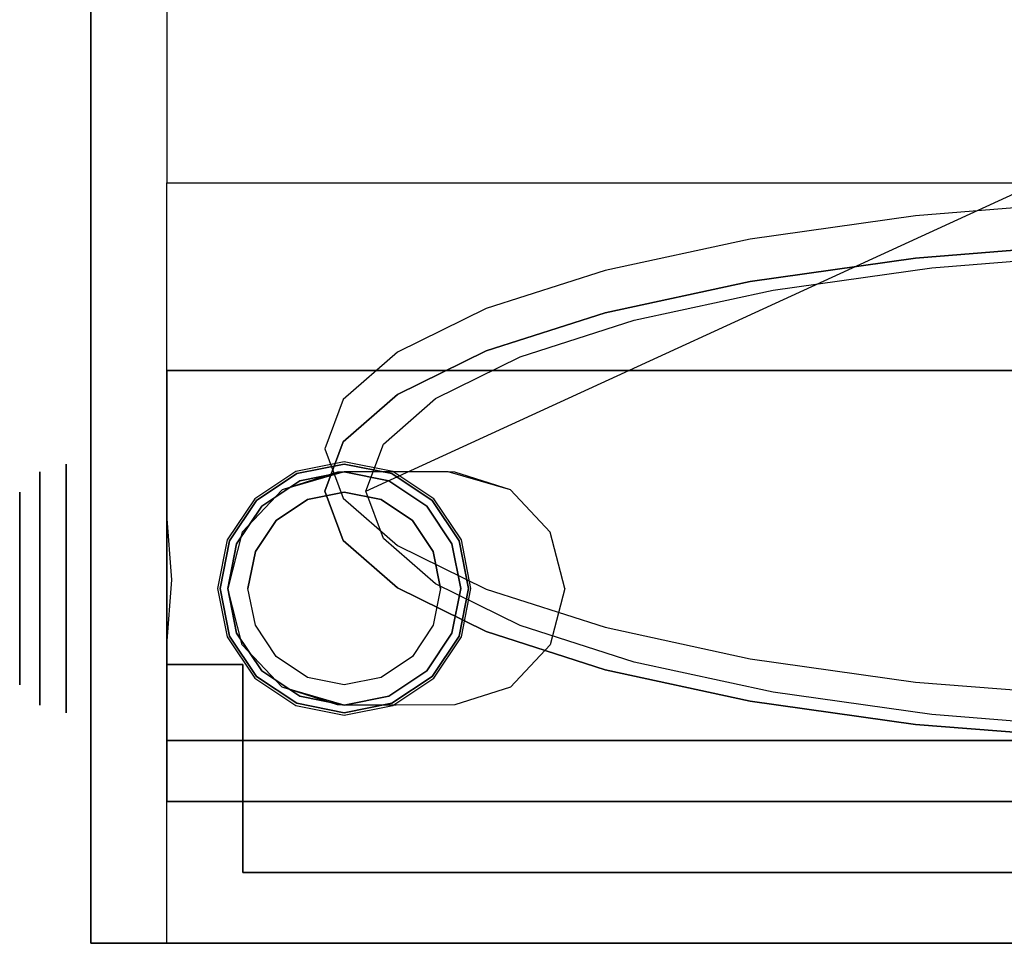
# Model space of a CAD drawing. Header units: millimetres. Extents: x -249 to 235, y -320 to 321.
# Tile 1 of 10: x -249 to -55, y -320 to -138. Entities that reach past the tile are written whole.
import ezdxf

# ---------------------------------------------------------------- set-up
doc = ezdxf.new("R2010")
doc.units = ezdxf.units.MM
doc.layers.add('KF_SW_215E_SPEAKDETAIL', color=250, linetype='Continuous')
doc.layers.add('KF_SW_215E_SPEAKER', color=253, linetype='Continuous')

# ---------------------------------------------------------------- blocks, each defined once
blk = doc.blocks.new('KF_SW215E')
at = {"layer": 'KF_SW_215E_SPEAKDETAIL'}
for points, invisible_edges in [([(-220, 492.5, 320), (-220, 492.5, 292), (220, 492.5, 292), (220, 492.5, 320)], 10), ([(220, 492.5, 292), (220, 492.5, 280), (-220, 492.5, 280), (-220, 492.5, 292)], 10), ([(-220, 477.5, 292), (-220, 492.5, 292), (220, 492.5, 292), (220, 477.5, 292)], 10), ([(-72.27, 450.26, 268.46), (-36.84, 460.63, 271.29), (-36.84, 458.35, 279.64), (-72.27, 447.98, 276.81)], 10), ([(-72.27, 447.98, 276.81), (-36.84, 458.35, 279.64), (-35.13, 450.84, 277.59), (-69.07, 440.91, 274.87)], 10), ([(-16.96, 336.29, 178.97), (-8.64, 338.72, 179.64), (-35.13, 450.84, 277.59), (-69.07, 440.91, 274.87)], 10), ([(-104.92, 433.43, 263.86), (-72.27, 450.26, 268.46), (-72.27, 447.98, 276.81), (-104.92, 431.14, 272.21)], 10), ([(-104.92, 431.14, 272.21), (-72.27, 447.98, 276.81), (-69.07, 440.91, 274.87), (-100.35, 424.78, 270.47)], 10), ([(-24.62, 332.34, 177.89), (-16.96, 336.29, 178.97), (-69.07, 440.91, 274.87), (-100.35, 424.78, 270.47)], 10), ([(-133.54, 410.77, 257.66), (-104.92, 433.43, 263.86), (-104.92, 431.14, 272.21), (-133.54, 408.49, 266.02)], 10), ([(-133.54, 408.49, 266.02), (-104.92, 431.14, 272.21), (-100.35, 424.78, 270.47), (-127.77, 403.07, 264.54)], 10), ([(-31.33, 327.02, 176.44), (-24.62, 332.34, 177.89), (-100.35, 424.78, 270.47), (-127.77, 403.07, 264.54)], 10), ([(-157.02, 383.17, 250.12), (-133.54, 410.77, 257.66), (-133.54, 408.49, 266.02), (-157.02, 380.89, 258.47)], 10), ([(-157.02, 380.89, 258.47), (-133.54, 408.49, 266.02), (-127.77, 403.07, 264.54), (-150.27, 376.63, 257.31)], 10), ([(-36.84, 320.54, 174.67), (-31.33, 327.02, 176.44), (-127.77, 403.07, 264.54), (-150.27, 376.63, 257.31)], 10), ([(-174.47, 351.67, 241.51), (-157.02, 383.17, 250.12), (-157.02, 380.89, 258.47), (-174.47, 349.39, 249.86)], 10), ([(-174.47, 349.39, 249.86), (-157.02, 380.89, 258.47), (-150.27, 376.63, 257.31), (-166.99, 346.45, 249.06)], 10), ([(-40.94, 313.15, 172.65), (-36.84, 320.54, 174.67), (-150.27, 376.63, 257.31), (-166.99, 346.45, 249.06)], 10), ([(-185.22, 317.5, 232.17), (-174.47, 351.67, 241.51), (-174.47, 349.39, 249.86), (-185.22, 315.22, 240.52)], 10), ([(-185.22, 315.22, 240.52), (-174.47, 349.39, 249.86), (-166.99, 346.45, 249.06), (-177.28, 313.71, 240.11)], 10), ([(-43.46, 305.13, 170.46), (-40.94, 313.15, 172.65), (-166.99, 346.45, 249.06), (-177.28, 313.71, 240.11)], 10), ([(-188.85, 281.96, 222.46), (-185.22, 317.5, 232.17), (-185.22, 315.22, 240.52), (-188.85, 279.68, 230.81)], 10), ([(-188.85, 279.68, 230.81), (-185.22, 315.22, 240.52), (-177.28, 313.71, 240.11), (-180.76, 279.66, 230.81)], 10), ([(-44.31, 296.8, 168.18), (-43.46, 305.13, 170.46), (-177.28, 313.71, 240.11), (-180.76, 279.66, 230.81)], 2), ([(-43.46, 288.46, 165.9), (-44.31, 296.8, 168.18), (-180.76, 279.66, 230.81), (-177.28, 245.61, 221.5)], 10), ([(-40.94, 280.44, 163.71), (-43.46, 288.46, 165.9), (-177.28, 245.61, 221.5), (-166.99, 212.87, 212.55)], 10), ([(-185.22, 246.42, 212.75), (-188.85, 281.96, 222.46), (-188.85, 279.68, 230.81), (-185.22, 244.14, 221.1)], 10), ([(-36.84, 273.05, 161.69), (-40.94, 280.44, 163.71), (-166.99, 212.87, 212.55), (-150.27, 182.7, 204.31)], 10), ([(-185.22, 244.14, 221.1), (-188.85, 279.68, 230.81), (-180.76, 279.66, 230.81), (-177.28, 245.61, 221.5)], 10), ([(-31.33, 266.57, 159.92), (-36.84, 273.05, 161.69), (-150.27, 182.7, 204.31), (-127.77, 156.25, 197.08)], 10), ([(-24.62, 261.25, 158.47), (-31.33, 266.57, 159.92), (-127.77, 156.25, 197.08), (-100.35, 134.55, 191.15)], 10), ([(-16.96, 257.3, 157.39), (-24.62, 261.25, 158.47), (-100.35, 134.55, 191.15), (-69.07, 118.42, 186.74)], 10), ([(-8.64, 254.87, 156.72), (-16.96, 257.3, 157.39), (-69.07, 118.42, 186.74), (-35.13, 108.49, 184.03)], 10), ([(-174.47, 212.25, 203.41), (-185.22, 246.42, 212.75), (-185.22, 244.14, 221.1), (-174.47, 209.97, 211.76)], 10), ([(-174.47, 209.97, 211.76), (-185.22, 244.14, 221.1), (-177.28, 245.61, 221.5), (-166.99, 212.87, 212.55)], 10), ([(-157.02, 178.47, 203.15), (-174.47, 209.97, 211.76), (-166.99, 212.87, 212.55), (-150.27, 182.7, 204.31)], 10), ([(-157.02, 180.75, 194.8), (-174.47, 212.25, 203.41), (-174.47, 209.97, 211.76), (-157.02, 178.47, 203.15)], 10), ([(-133.54, 150.87, 195.61), (-157.02, 178.47, 203.15), (-150.27, 182.7, 204.31), (-127.77, 156.25, 197.08)], 10), ([(-133.54, 153.15, 187.26), (-157.02, 180.75, 194.8), (-157.02, 178.47, 203.15), (-133.54, 150.87, 195.61)], 10), ([(-104.92, 128.21, 189.42), (-133.54, 150.87, 195.61), (-127.77, 156.25, 197.08), (-100.35, 134.55, 191.15)], 10), ([(-104.92, 130.49, 181.07), (-133.54, 153.15, 187.26), (-133.54, 150.87, 195.61), (-104.92, 128.21, 189.42)], 10), ([(-72.27, 111.38, 184.82), (-104.92, 128.21, 189.42), (-100.35, 134.55, 191.15), (-69.07, 118.42, 186.74)], 10), ([(-72.27, 113.66, 176.47), (-104.92, 130.49, 181.07), (-104.92, 128.21, 189.42), (-72.27, 111.38, 184.82)], 10), ([(-36.84, 101.01, 181.98), (-72.27, 111.38, 184.82), (-69.07, 118.42, 186.74), (-35.13, 108.49, 184.03)], 10), ([(-36.84, 103.29, 173.63), (-72.27, 113.66, 176.47), (-72.27, 111.38, 184.82), (-36.84, 101.01, 181.98)], 10), ([(220, 7.5, 265), (220, 7.5, 207), (-220, 7.5, 207), (-220, 7.5, 265)], 8), ([(205, 7.5, 306), (205, 7.5, 265), (-205, 7.5, 265), (-205, 7.5, 306)], 2), ([(220, -7.5, 265), (220, -7.5, 207), (-220, -7.5, 207), (-220, -7.5, 265)], 8), ([(205, -7.5, 306), (205, -7.5, 265), (-205, -7.5, 265), (-205, -7.5, 306)], 2), ([(-36.84, -101.01, 181.98), (-72.27, -111.38, 184.82), (-69.07, -118.42, 186.74), (-35.13, -108.49, 184.03)], 10), ([(-36.84, -103.29, 173.63), (-72.27, -113.66, 176.47), (-72.27, -111.38, 184.82), (-36.84, -101.01, 181.98)], 10), ([(-8.64, -254.87, 156.72), (-16.96, -257.3, 157.39), (-69.07, -118.42, 186.74), (-35.13, -108.49, 184.03)], 10), ([(-72.27, -113.66, 176.47), (-104.92, -130.49, 181.07), (-104.92, -128.21, 189.42), (-72.27, -111.38, 184.82)], 10), ([(-72.27, -111.38, 184.82), (-104.92, -128.21, 189.42), (-100.35, -134.55, 191.15), (-69.07, -118.42, 186.74)], 10), ([(-16.96, -257.3, 157.39), (-24.62, -261.25, 158.47), (-100.35, -134.55, 191.15), (-69.07, -118.42, 186.74)], 10), ([(-104.92, -130.49, 181.07), (-133.54, -153.15, 187.26), (-133.54, -150.87, 195.61), (-104.92, -128.21, 189.42)], 10), ([(-104.92, -128.21, 189.42), (-133.54, -150.87, 195.61), (-127.77, -156.25, 197.08), (-100.35, -134.55, 191.15)], 10), ([(-24.62, -261.25, 158.47), (-31.33, -266.57, 159.92), (-127.77, -156.25, 197.08), (-100.35, -134.55, 191.15)], 10), ([(-133.54, -150.87, 195.61), (-157.02, -178.47, 203.15), (-150.27, -182.7, 204.31), (-127.77, -156.25, 197.08)], 10), ([(-133.54, -153.15, 187.26), (-157.02, -180.75, 194.8), (-157.02, -178.47, 203.15), (-133.54, -150.87, 195.61)], 10), ([(-31.33, -266.57, 159.92), (-36.84, -273.05, 161.69), (-150.27, -182.7, 204.31), (-127.77, -156.25, 197.08)], 10), ([(-157.02, -180.75, 194.8), (-174.47, -212.25, 203.41), (-174.47, -209.97, 211.76), (-157.02, -178.47, 203.15)], 10), ([(-157.02, -178.47, 203.15), (-174.47, -209.97, 211.76), (-166.99, -212.87, 212.55), (-150.27, -182.7, 204.31)], 10), ([(-36.84, -273.05, 161.69), (-40.94, -280.44, 163.71), (-166.99, -212.87, 212.55), (-150.27, -182.7, 204.31)], 10), ([(-174.47, -212.25, 203.41), (-185.22, -246.42, 212.75), (-185.22, -244.14, 221.1), (-174.47, -209.97, 211.76)], 10), ([(-174.47, -209.97, 211.76), (-185.22, -244.14, 221.1), (-177.28, -245.61, 221.5), (-166.99, -212.87, 212.55)], 10), ([(-40.94, -280.44, 163.71), (-43.46, -288.46, 165.9), (-177.28, -245.61, 221.5), (-166.99, -212.87, 212.55)], 10), ([(-185.22, -246.42, 212.75), (-188.85, -281.96, 222.46), (-188.85, -279.68, 230.81), (-185.22, -244.14, 221.1)], 10), ([(-185.22, -244.14, 221.1), (-188.85, -279.68, 230.81), (-180.76, -279.66, 230.81), (-177.28, -245.61, 221.5)], 10), ([(-43.46, -288.46, 165.9), (-44.31, -296.8, 168.18), (-180.76, -279.66, 230.81), (-177.28, -245.61, 221.5)], 10), ([(-188.85, -279.68, 230.81), (-185.22, -315.22, 240.52), (-177.28, -313.71, 240.11), (-180.76, -279.66, 230.81)], 10), ([(-188.85, -281.96, 222.46), (-185.22, -317.5, 232.17), (-185.22, -315.22, 240.52), (-188.85, -279.68, 230.81)], 10), ([(-44.31, -296.8, 168.18), (-43.46, -305.13, 170.46), (-177.28, -313.71, 240.11), (-180.76, -279.66, 230.81)], 2), ([(-43.46, -305.13, 170.46), (-40.94, -313.15, 172.65), (-166.99, -346.45, 249.06), (-177.28, -313.71, 240.11)], 10), ([(-185.22, -315.22, 240.52), (-174.47, -349.39, 249.86), (-166.99, -346.45, 249.06), (-177.28, -313.71, 240.11)], 10), ([(-40.94, -313.15, 172.65), (-36.84, -320.54, 174.67), (-150.27, -376.63, 257.31), (-166.99, -346.45, 249.06)], 10), ([(-185.22, -317.5, 232.17), (-174.47, -351.67, 241.51), (-174.47, -349.39, 249.86), (-185.22, -315.22, 240.52)], 10), ([(-36.84, -320.54, 174.67), (-31.33, -327.02, 176.44), (-127.77, -403.07, 264.54), (-150.27, -376.63, 257.31)], 10), ([(-31.33, -327.02, 176.44), (-24.62, -332.34, 177.89), (-100.35, -424.78, 270.47), (-127.77, -403.07, 264.54)], 10), ([(-24.62, -332.34, 177.89), (-16.96, -336.29, 178.97), (-69.07, -440.91, 274.87), (-100.35, -424.78, 270.47)], 10), ([(-16.96, -336.29, 178.97), (-8.64, -338.72, 179.64), (-35.13, -450.84, 277.59), (-69.07, -440.91, 274.87)], 10), ([(-174.47, -349.39, 249.86), (-157.02, -380.89, 258.47), (-150.27, -376.63, 257.31), (-166.99, -346.45, 249.06)], 10), ([(-174.47, -351.67, 241.51), (-157.02, -383.17, 250.12), (-157.02, -380.89, 258.47), (-174.47, -349.39, 249.86)], 10), ([(-157.02, -380.89, 258.47), (-133.54, -408.49, 266.02), (-127.77, -403.07, 264.54), (-150.27, -376.63, 257.31)], 10), ([(-157.02, -383.17, 250.12), (-133.54, -410.77, 257.66), (-133.54, -408.49, 266.02), (-157.02, -380.89, 258.47)], 10), ([(-133.54, -408.49, 266.02), (-104.92, -431.14, 272.21), (-100.35, -424.78, 270.47), (-127.77, -403.07, 264.54)], 10), ([(-133.54, -410.77, 257.66), (-104.92, -433.43, 263.86), (-104.92, -431.14, 272.21), (-133.54, -408.49, 266.02)], 10), ([(-104.92, -431.14, 272.21), (-72.27, -447.98, 276.81), (-69.07, -440.91, 274.87), (-100.35, -424.78, 270.47)], 10), ([(-104.92, -433.43, 263.86), (-72.27, -450.26, 268.46), (-72.27, -447.98, 276.81), (-104.92, -431.14, 272.21)], 10), ([(-72.27, -447.98, 276.81), (-36.84, -458.35, 279.64), (-35.13, -450.84, 277.59), (-69.07, -440.91, 274.87)], 10), ([(-72.27, -450.26, 268.46), (-36.84, -460.63, 271.29), (-36.84, -458.35, 279.64), (-72.27, -447.98, 276.81)], 10)]:
    blk.add_3dface(points, dxfattribs=dict(at, invisible_edges=invisible_edges))
for points in [[(-220, 477.5, 280), (-220, 492.5, 280), (220, 492.5, 280), (220, 477.5, 280)], [(-220, 477.5, 280), (-220, 477.5, 292), (-220, 492.5, 292), (-220, 492.5, 280)], [(220, 477.5, 292), (220, 477.5, 280), (-220, 477.5, 280), (-220, 477.5, 292)], [(-220, -437.61, 292), (-205, -437.61, 292), (-205, 437.61, 292), (-220, 437.61, 292)], [(-220, -437.61, 265), (-205, -437.61, 265), (-205, 437.61, 265), (-220, 437.61, 265)], [(-220, -437.61, 265), (-220, -437.61, 292), (-220, 437.61, 292), (-220, 437.61, 265)], [(-205, 437.61, 265), (-220, 437.61, 265), (-220, 437.61, 292), (-205, 437.61, 292)], [(-205, -437.61, 265), (-205, -437.61, 292), (-205, 437.61, 292), (-205, 437.61, 265)], [(220, 7.5, 207), (220, -7.5, 207), (-220, -7.5, 207), (-220, 7.5, 207)], [(-205, 7.5, 265), (-205, -7.5, 265), (-220, -7.5, 265), (-220, 7.5, 265)], [(-220, -7.5, 265), (-220, 7.5, 265), (-220, 7.5, 207), (-220, -7.5, 207)], [(205, 7.5, 306), (205, -7.5, 306), (-205, -7.5, 306), (-205, 7.5, 306)], [(-205, -7.5, 306), (-205, 7.5, 306), (-205, 7.5, 265), (-205, -7.5, 265)], [(-205, -437.61, 265), (-220, -437.61, 265), (-220, -437.61, 292), (-205, -437.61, 292)], [(-220, -477.5, 280), (-220, -492.5, 280), (220, -492.5, 280), (220, -477.5, 280)], [(220, -477.5, 292), (220, -477.5, 280), (-220, -477.5, 280), (-220, -477.5, 292)], [(-220, -477.5, 292), (-220, -492.5, 292), (220, -492.5, 292), (220, -477.5, 292)], [(-220, -477.5, 280), (-220, -477.5, 292), (-220, -492.5, 292), (-220, -492.5, 280)], [(-220, -492.5, 320), (-220, -492.5, 292), (220, -492.5, 292), (220, -492.5, 320)], [(220, -492.5, 292), (220, -492.5, 280), (-220, -492.5, 280), (-220, -492.5, 292)]]:
    blk.add_3dface(points, dxfattribs=at)
at = {"layer": 'KF_SW_215E_SPEAKDETAIL', "color": 250}
for points, invisible_edges in [([(-245.05, 480.5, 250), (-239.88, 482.02, 250), (-239.88, 480.15, 240.62), (-245.05, 478.75, 241.2)], 5), ([(-245.05, 478.75, 258.8), (-239.88, 480.15, 259.38), (-239.88, 482.02, 250), (-245.05, 480.5, 250)], 5), ([(-239.88, 482.02, 250), (-235, 482.5, 250), (-235, 480.6, 240.43), (-239.88, 480.15, 240.62)], 5), ([(-239.88, 480.15, 259.38), (-235, 480.6, 259.57), (-235, 482.5, 250), (-239.88, 482.02, 250)], 5), ([(-249.05, 476.5, 250), (-245.05, 480.5, 250), (-245.05, 478.75, 241.2), (-249.05, 475.05, 242.73)], 5), ([(-249.05, 475.05, 257.27), (-245.05, 478.75, 258.8), (-245.05, 480.5, 250), (-249.05, 476.5, 250)], 5), ([(-245.05, 478.75, 241.2), (-239.88, 480.15, 240.62), (-239.88, 474.84, 232.66), (-245.05, 473.76, 233.74)], 5), ([(-245.05, 473.76, 266.26), (-239.88, 474.84, 267.34), (-239.88, 480.15, 259.38), (-245.05, 478.75, 258.8)], 5), ([(-239.88, 480.15, 240.62), (-235, 480.6, 240.43), (-235, 475.18, 232.32), (-239.88, 474.84, 232.66)], 5), ([(-239.88, 474.84, 267.34), (-235, 475.18, 267.68), (-235, 480.6, 259.57), (-239.88, 480.15, 259.38)], 5), ([(-249.05, 475.05, 242.73), (-245.05, 478.75, 241.2), (-245.05, 473.76, 233.74), (-249.05, 470.94, 236.56)], 5), ([(-249.05, 470.94, 263.44), (-245.05, 473.76, 266.26), (-245.05, 478.75, 258.8), (-249.05, 475.05, 257.27)], 5), ([(-249.05, 475.05, 242.73), (-249.05, 476.5, 250), (-249.05, 457.5, 250), (-249.05, 457.5, 245.25)], 14), ([(-249.05, 476.5, 250), (-249.05, 475.05, 257.27), (-249.05, 457.5, 254.75), (-249.05, 457.5, 250)], 14), ([(-249.05, 470.94, 236.56), (-249.05, 475.05, 242.73), (-249.05, 457.5, 245.25), (-249.05, 457.5, 240.5)], 14), ([(-249.05, 475.05, 257.27), (-249.05, 470.94, 263.44), (-249.05, 457.5, 259.5), (-249.05, 457.5, 254.75)], 14), ([(-245.05, 473.76, 233.74), (-239.88, 474.84, 232.66), (-239.88, 466.88, 227.35), (-245.05, 466.3, 228.75)], 5), ([(-245.05, 466.3, 271.25), (-239.88, 466.88, 272.65), (-239.88, 474.84, 267.34), (-245.05, 473.76, 266.26)], 5), ([(-239.88, 474.84, 232.66), (-235, 475.18, 232.32), (-235, 467.07, 226.9), (-239.88, 466.88, 227.35)], 5), ([(-239.88, 466.88, 272.65), (-235, 467.07, 273.1), (-235, 475.18, 267.68), (-239.88, 474.84, 267.34)], 5), ([(-249.05, 470.94, 236.56), (-245.05, 473.76, 233.74), (-245.05, 466.3, 228.75), (-249.05, 464.77, 232.45)], 5), ([(-249.05, 464.77, 267.55), (-245.05, 466.3, 271.25), (-245.05, 473.76, 266.26), (-249.05, 470.94, 263.44)], 5), ([(-249.05, 464.77, 232.45), (-249.05, 470.94, 236.56), (-249.05, 457.5, 240.5), (-249.05, 457.5, 235.75)], 14), ([(-249.05, 470.94, 263.44), (-249.05, 464.77, 267.55), (-249.05, 457.5, 264.25), (-249.05, 457.5, 259.5)], 14), ([(-249.05, 464.77, 232.45), (-245.05, 466.3, 228.75), (-245.05, 457.5, 227), (-249.05, 457.5, 231)], 5), ([(-249.05, 457.5, 269), (-245.05, 457.5, 273), (-245.05, 466.3, 271.25), (-249.05, 464.77, 267.55)], 5), ([(-245.05, 466.3, 228.75), (-239.88, 466.88, 227.35), (-239.88, 457.5, 225.48), (-245.05, 457.5, 227)], 5), ([(-245.05, 457.5, 273), (-239.88, 457.5, 274.52), (-239.88, 466.88, 272.65), (-245.05, 466.3, 271.25)], 5), ([(-239.88, 466.88, 227.35), (-235, 467.07, 226.9), (-235, 457.5, 225), (-239.88, 457.5, 225.48)], 5), ([(-239.88, 457.5, 274.52), (-235, 457.5, 275), (-235, 467.07, 273.1), (-239.88, 466.88, 272.65)], 5), ([(-249.05, 457.5, 231), (-249.05, 464.77, 232.45), (-249.05, 457.5, 235.75), (-249.05, 457.5, 231)], 14), ([(-249.05, 464.77, 267.55), (-249.05, 457.5, 269), (-249.05, 457.5, 269), (-249.05, 457.5, 264.25)], 14), ([(-249.05, 457.5, 231), (-249.05, 450.23, 232.45), (-249.05, 457.5, 235.75), (-249.05, 457.5, 231)], 14), ([(-249.05, 439.95, 242.73), (-249.05, 438.5, 250), (-249.05, 457.5, 250), (-249.05, 457.5, 245.25)], 14), ([(-249.05, 444.06, 236.56), (-249.05, 439.95, 242.73), (-249.05, 457.5, 245.25), (-249.05, 457.5, 240.5)], 14), ([(-249.05, 457.5, 231), (-245.05, 457.5, 227), (-245.05, 448.7, 228.75), (-249.05, 450.23, 232.45)], 5), ([(-249.05, 450.23, 232.45), (-249.05, 444.06, 236.56), (-249.05, 457.5, 240.5), (-249.05, 457.5, 235.75)], 14), ([(-249.05, 450.23, 267.55), (-249.05, 457.5, 269), (-249.05, 457.5, 269), (-249.05, 457.5, 264.25)], 14), ([(-249.05, 439.95, 257.27), (-249.05, 444.06, 263.44), (-249.05, 457.5, 259.5), (-249.05, 457.5, 254.75)], 14), ([(-249.05, 450.23, 267.55), (-245.05, 448.7, 271.25), (-245.05, 457.5, 273), (-249.05, 457.5, 269)], 5), ([(-249.05, 444.06, 263.44), (-249.05, 450.23, 267.55), (-249.05, 457.5, 264.25), (-249.05, 457.5, 259.5)], 14), ([(-249.05, 438.5, 250), (-249.05, 439.95, 257.27), (-249.05, 457.5, 254.75), (-249.05, 457.5, 250)], 14), ([(-245.05, 457.5, 227), (-239.88, 457.5, 225.48), (-239.88, 448.12, 227.35), (-245.05, 448.7, 228.75)], 5), ([(-245.05, 448.7, 271.25), (-239.88, 448.12, 272.65), (-239.88, 457.5, 274.52), (-245.05, 457.5, 273)], 5), ([(-239.88, 457.5, 225.48), (-235, 457.5, 225), (-235, 447.93, 226.9), (-239.88, 448.12, 227.35)], 5), ([(-239.88, 448.12, 272.65), (-235, 447.93, 273.1), (-235, 457.5, 275), (-239.88, 457.5, 274.52)], 5), ([(-249.05, 450.23, 232.45), (-245.05, 448.7, 228.75), (-245.05, 441.24, 233.74), (-249.05, 444.06, 236.56)], 5), ([(-249.05, 444.06, 263.44), (-245.05, 441.24, 266.26), (-245.05, 448.7, 271.25), (-249.05, 450.23, 267.55)], 5), ([(-245.05, 448.7, 228.75), (-239.88, 448.12, 227.35), (-239.88, 440.16, 232.66), (-245.05, 441.24, 233.74)], 5), ([(-245.05, 441.24, 266.26), (-239.88, 440.16, 267.34), (-239.88, 448.12, 272.65), (-245.05, 448.7, 271.25)], 5), ([(-239.88, 448.12, 227.35), (-235, 447.93, 226.9), (-235, 439.82, 232.32), (-239.88, 440.16, 232.66)], 5), ([(-239.88, 440.16, 267.34), (-235, 439.82, 267.68), (-235, 447.93, 273.1), (-239.88, 448.12, 272.65)], 5), ([(-249.05, 444.06, 236.56), (-245.05, 441.24, 233.74), (-245.05, 436.25, 241.2), (-249.05, 439.95, 242.73)], 5), ([(-249.05, 439.95, 257.27), (-245.05, 436.25, 258.8), (-245.05, 441.24, 266.26), (-249.05, 444.06, 263.44)], 5), ([(-245.05, 441.24, 233.74), (-239.88, 440.16, 232.66), (-239.88, 434.85, 240.62), (-245.05, 436.25, 241.2)], 5), ([(-245.05, 436.25, 258.8), (-239.88, 434.85, 259.38), (-239.88, 440.16, 267.34), (-245.05, 441.24, 266.26)], 5), ([(-249.05, 439.95, 242.73), (-245.05, 436.25, 241.2), (-245.05, 434.5, 250), (-249.05, 438.5, 250)], 5), ([(-249.05, 438.5, 250), (-245.05, 434.5, 250), (-245.05, 436.25, 258.8), (-249.05, 439.95, 257.27)], 5), ([(-239.88, 440.16, 232.66), (-235, 439.82, 232.32), (-235, 434.4, 240.43), (-239.88, 434.85, 240.62)], 5), ([(-239.88, 434.85, 259.38), (-235, 434.4, 259.57), (-235, 439.82, 267.68), (-239.88, 440.16, 267.34)], 5), ([(-245.05, 436.25, 241.2), (-239.88, 434.85, 240.62), (-239.88, 432.98, 250), (-245.05, 434.5, 250)], 5), ([(-245.05, 434.5, 250), (-239.88, 432.98, 250), (-239.88, 434.85, 259.38), (-245.05, 436.25, 258.8)], 5), ([(-239.88, 434.85, 240.62), (-235, 434.4, 240.43), (-235, 432.5, 250), (-239.88, 432.98, 250)], 5), ([(-239.88, 432.98, 250), (-235, 432.5, 250), (-235, 434.4, 259.57), (-239.88, 434.85, 259.38)], 5), ([(-245.05, -434.5, 250), (-239.88, -432.98, 250), (-239.88, -434.85, 240.62), (-245.05, -436.25, 241.2)], 5), ([(-245.05, -436.25, 258.8), (-239.88, -434.85, 259.38), (-239.88, -432.98, 250), (-245.05, -434.5, 250)], 5), ([(-239.88, -432.98, 250), (-235, -432.5, 250), (-235, -434.4, 240.43), (-239.88, -434.85, 240.62)], 5), ([(-239.88, -434.85, 259.38), (-235, -434.4, 259.57), (-235, -432.5, 250), (-239.88, -432.98, 250)], 5), ([(-249.05, -438.5, 250), (-245.05, -434.5, 250), (-245.05, -436.25, 241.2), (-249.05, -439.95, 242.73)], 5), ([(-249.05, -439.95, 257.27), (-245.05, -436.25, 258.8), (-245.05, -434.5, 250), (-249.05, -438.5, 250)], 5), ([(-245.05, -436.25, 241.2), (-239.88, -434.85, 240.62), (-239.88, -440.16, 232.66), (-245.05, -441.24, 233.74)], 5), ([(-245.05, -441.24, 266.26), (-239.88, -440.16, 267.34), (-239.88, -434.85, 259.38), (-245.05, -436.25, 258.8)], 5), ([(-239.88, -434.85, 240.62), (-235, -434.4, 240.43), (-235, -439.82, 232.32), (-239.88, -440.16, 232.66)], 5), ([(-239.88, -440.16, 267.34), (-235, -439.82, 267.68), (-235, -434.4, 259.57), (-239.88, -434.85, 259.38)], 5), ([(-249.05, -439.95, 242.73), (-245.05, -436.25, 241.2), (-245.05, -441.24, 233.74), (-249.05, -444.06, 236.56)], 5), ([(-249.05, -444.06, 263.44), (-245.05, -441.24, 266.26), (-245.05, -436.25, 258.8), (-249.05, -439.95, 257.27)], 5), ([(-249.05, -438.5, 250), (-249.05, -439.95, 257.27), (-249.05, -457.5, 254.75), (-249.05, -457.5, 250)], 14), ([(-249.05, -439.95, 242.73), (-249.05, -438.5, 250), (-249.05, -457.5, 250), (-249.05, -457.5, 245.25)], 14), ([(-249.05, -439.95, 257.27), (-249.05, -444.06, 263.44), (-249.05, -457.5, 259.5), (-249.05, -457.5, 254.75)], 14), ([(-249.05, -444.06, 236.56), (-249.05, -439.95, 242.73), (-249.05, -457.5, 245.25), (-249.05, -457.5, 240.5)], 14), ([(-245.05, -441.24, 233.74), (-239.88, -440.16, 232.66), (-239.88, -448.12, 227.35), (-245.05, -448.7, 228.75)], 5), ([(-245.05, -448.7, 271.25), (-239.88, -448.12, 272.65), (-239.88, -440.16, 267.34), (-245.05, -441.24, 266.26)], 5), ([(-239.88, -440.16, 232.66), (-235, -439.82, 232.32), (-235, -447.93, 226.9), (-239.88, -448.12, 227.35)], 5), ([(-239.88, -448.12, 272.65), (-235, -447.93, 273.1), (-235, -439.82, 267.68), (-239.88, -440.16, 267.34)], 5), ([(-249.05, -450.23, 267.55), (-245.05, -448.7, 271.25), (-245.05, -441.24, 266.26), (-249.05, -444.06, 263.44)], 5), ([(-249.05, -444.06, 236.56), (-245.05, -441.24, 233.74), (-245.05, -448.7, 228.75), (-249.05, -450.23, 232.45)], 5), ([(-249.05, -444.06, 263.44), (-249.05, -450.23, 267.55), (-249.05, -457.5, 264.25), (-249.05, -457.5, 259.5)], 14), ([(-249.05, -450.23, 232.45), (-249.05, -444.06, 236.56), (-249.05, -457.5, 240.5), (-249.05, -457.5, 235.75)], 14), ([(-249.05, -457.5, 269), (-245.05, -457.5, 273), (-245.05, -448.7, 271.25), (-249.05, -450.23, 267.55)], 5), ([(-249.05, -450.23, 232.45), (-245.05, -448.7, 228.75), (-245.05, -457.5, 227), (-249.05, -457.5, 231)], 5), ([(-245.05, -457.5, 273), (-239.88, -457.5, 274.52), (-239.88, -448.12, 272.65), (-245.05, -448.7, 271.25)], 5), ([(-245.05, -448.7, 228.75), (-239.88, -448.12, 227.35), (-239.88, -457.5, 225.48), (-245.05, -457.5, 227)], 5), ([(-239.88, -448.12, 227.35), (-235, -447.93, 226.9), (-235, -457.5, 225), (-239.88, -457.5, 225.48)], 5), ([(-239.88, -457.5, 274.52), (-235, -457.5, 275), (-235, -447.93, 273.1), (-239.88, -448.12, 272.65)], 5), ([(-249.05, -457.5, 231), (-249.05, -450.23, 232.45), (-249.05, -457.5, 235.75), (-249.05, -457.5, 231)], 14), ([(-249.05, -450.23, 267.55), (-249.05, -457.5, 269), (-249.05, -457.5, 269), (-249.05, -457.5, 264.25)], 14), ([(-249.05, -475.05, 242.73), (-249.05, -476.5, 250), (-249.05, -457.5, 250), (-249.05, -457.5, 245.25)], 14), ([(-249.05, -470.94, 236.56), (-249.05, -475.05, 242.73), (-249.05, -457.5, 245.25), (-249.05, -457.5, 240.5)], 14), ([(-249.05, -475.05, 257.27), (-249.05, -470.94, 263.44), (-249.05, -457.5, 259.5), (-249.05, -457.5, 254.75)], 14), ([(-249.05, -476.5, 250), (-249.05, -475.05, 257.27), (-249.05, -457.5, 254.75), (-249.05, -457.5, 250)], 14), ([(-249.05, -457.5, 231), (-249.05, -464.77, 232.45), (-249.05, -457.5, 235.75), (-249.05, -457.5, 231)], 14), ([(-249.05, -457.5, 231), (-245.05, -457.5, 227), (-245.05, -466.3, 228.75), (-249.05, -464.77, 232.45)], 5), ([(-249.05, -464.77, 232.45), (-249.05, -470.94, 236.56), (-249.05, -457.5, 240.5), (-249.05, -457.5, 235.75)], 14), ([(-249.05, -464.77, 267.55), (-249.05, -457.5, 269), (-249.05, -457.5, 269), (-249.05, -457.5, 264.25)], 14), ([(-249.05, -464.77, 267.55), (-245.05, -466.3, 271.25), (-245.05, -457.5, 273), (-249.05, -457.5, 269)], 5), ([(-249.05, -470.94, 263.44), (-249.05, -464.77, 267.55), (-249.05, -457.5, 264.25), (-249.05, -457.5, 259.5)], 14), ([(-245.05, -457.5, 227), (-239.88, -457.5, 225.48), (-239.88, -466.88, 227.35), (-245.05, -466.3, 228.75)], 5), ([(-245.05, -466.3, 271.25), (-239.88, -466.88, 272.65), (-239.88, -457.5, 274.52), (-245.05, -457.5, 273)], 5), ([(-239.88, -457.5, 225.48), (-235, -457.5, 225), (-235, -467.07, 226.9), (-239.88, -466.88, 227.35)], 5), ([(-239.88, -466.88, 272.65), (-235, -467.07, 273.1), (-235, -457.5, 275), (-239.88, -457.5, 274.52)], 5), ([(-249.05, -464.77, 232.45), (-245.05, -466.3, 228.75), (-245.05, -473.76, 233.74), (-249.05, -470.94, 236.56)], 5), ([(-249.05, -470.94, 263.44), (-245.05, -473.76, 266.26), (-245.05, -466.3, 271.25), (-249.05, -464.77, 267.55)], 5), ([(-245.05, -466.3, 228.75), (-239.88, -466.88, 227.35), (-239.88, -474.84, 232.66), (-245.05, -473.76, 233.74)], 5), ([(-245.05, -473.76, 266.26), (-239.88, -474.84, 267.34), (-239.88, -466.88, 272.65), (-245.05, -466.3, 271.25)], 5), ([(-239.88, -466.88, 227.35), (-235, -467.07, 226.9), (-235, -475.18, 232.32), (-239.88, -474.84, 232.66)], 5), ([(-239.88, -474.84, 267.34), (-235, -475.18, 267.68), (-235, -467.07, 273.1), (-239.88, -466.88, 272.65)], 5), ([(-249.05, -470.94, 236.56), (-245.05, -473.76, 233.74), (-245.05, -478.75, 241.2), (-249.05, -475.05, 242.73)], 5), ([(-249.05, -475.05, 257.27), (-245.05, -478.75, 258.8), (-245.05, -473.76, 266.26), (-249.05, -470.94, 263.44)], 5), ([(-245.05, -473.76, 233.74), (-239.88, -474.84, 232.66), (-239.88, -480.15, 240.62), (-245.05, -478.75, 241.2)], 5), ([(-245.05, -478.75, 258.8), (-239.88, -480.15, 259.38), (-239.88, -474.84, 267.34), (-245.05, -473.76, 266.26)], 5), ([(-249.05, -475.05, 242.73), (-245.05, -478.75, 241.2), (-245.05, -480.5, 250), (-249.05, -476.5, 250)], 5), ([(-249.05, -476.5, 250), (-245.05, -480.5, 250), (-245.05, -478.75, 258.8), (-249.05, -475.05, 257.27)], 5), ([(-239.88, -474.84, 232.66), (-235, -475.18, 232.32), (-235, -480.6, 240.43), (-239.88, -480.15, 240.62)], 5), ([(-239.88, -480.15, 259.38), (-235, -480.6, 259.57), (-235, -475.18, 267.68), (-239.88, -474.84, 267.34)], 5), ([(-245.05, -478.75, 241.2), (-239.88, -480.15, 240.62), (-239.88, -482.02, 250), (-245.05, -480.5, 250)], 5), ([(-245.05, -480.5, 250), (-239.88, -482.02, 250), (-239.88, -480.15, 259.38), (-245.05, -478.75, 258.8)], 5), ([(-239.88, -480.15, 240.62), (-235, -480.6, 240.43), (-235, -482.5, 250), (-239.88, -482.02, 250)], 5), ([(-239.88, -482.02, 250), (-235, -482.5, 250), (-235, -480.6, 259.57), (-239.88, -480.15, 259.38)], 5), ([(-207.65, -512.38, 240.62), (-208.1, -507.5, 240.43), (-210, -507.5, 250), (-209.52, -512.38, 250)], 5), ([(-209.52, -512.38, 250), (-210, -507.5, 250), (-208.1, -507.5, 259.57), (-207.65, -512.38, 259.38)], 5), ([(-202.34, -512.38, 232.66), (-202.68, -507.5, 232.32), (-208.1, -507.5, 240.43), (-207.65, -512.38, 240.62)], 5), ([(-207.65, -512.38, 259.38), (-208.1, -507.5, 259.57), (-202.68, -507.5, 267.68), (-202.34, -512.38, 267.34)], 5), ([(-194.38, -512.38, 227.35), (-194.57, -507.5, 226.9), (-202.68, -507.5, 232.32), (-202.34, -512.38, 232.66)], 5), ([(-202.34, -512.38, 267.34), (-202.68, -507.5, 267.68), (-194.57, -507.5, 273.1), (-194.38, -512.38, 272.65)], 5), ([(-185, -512.38, 225.48), (-185, -507.5, 225), (-194.57, -507.5, 226.9), (-194.38, -512.38, 227.35)], 5), ([(-194.38, -512.38, 272.65), (-194.57, -507.5, 273.1), (-185, -507.5, 275), (-185, -512.38, 274.52)], 5), ([(-175.62, -512.38, 227.35), (-175.43, -507.5, 226.9), (-185, -507.5, 225), (-185, -512.38, 225.48)], 5), ([(-185, -512.38, 274.52), (-185, -507.5, 275), (-175.43, -507.5, 273.1), (-175.62, -512.38, 272.65)], 5), ([(-167.66, -512.38, 232.66), (-167.32, -507.5, 232.32), (-175.43, -507.5, 226.9), (-175.62, -512.38, 227.35)], 5), ([(-175.62, -512.38, 272.65), (-175.43, -507.5, 273.1), (-167.32, -507.5, 267.68), (-167.66, -512.38, 267.34)], 5), ([(-162.35, -512.38, 240.62), (-161.9, -507.5, 240.43), (-167.32, -507.5, 232.32), (-167.66, -512.38, 232.66)], 5), ([(-167.66, -512.38, 267.34), (-167.32, -507.5, 267.68), (-161.9, -507.5, 259.57), (-162.35, -512.38, 259.38)], 5), ([(-160.48, -512.38, 250), (-160, -507.5, 250), (-161.9, -507.5, 240.43), (-162.35, -512.38, 240.62)], 5), ([(-162.35, -512.38, 259.38), (-161.9, -507.5, 259.57), (-160, -507.5, 250), (-160.48, -512.38, 250)], 5), ([(-206.25, -517.55, 241.2), (-207.65, -512.38, 240.62), (-209.52, -512.38, 250), (-208, -517.55, 250)], 5), ([(-208, -517.55, 250), (-209.52, -512.38, 250), (-207.65, -512.38, 259.38), (-206.25, -517.55, 258.8)], 5), ([(-201.26, -517.55, 233.74), (-202.34, -512.38, 232.66), (-207.65, -512.38, 240.62), (-206.25, -517.55, 241.2)], 5), ([(-206.25, -517.55, 258.8), (-207.65, -512.38, 259.38), (-202.34, -512.38, 267.34), (-201.26, -517.55, 266.26)], 5), ([(-193.8, -517.55, 228.75), (-194.38, -512.38, 227.35), (-202.34, -512.38, 232.66), (-201.26, -517.55, 233.74)], 5), ([(-201.26, -517.55, 266.26), (-202.34, -512.38, 267.34), (-194.38, -512.38, 272.65), (-193.8, -517.55, 271.25)], 5), ([(-185, -517.55, 227), (-185, -512.38, 225.48), (-194.38, -512.38, 227.35), (-193.8, -517.55, 228.75)], 5), ([(-193.8, -517.55, 271.25), (-194.38, -512.38, 272.65), (-185, -512.38, 274.52), (-185, -517.55, 273)], 5), ([(-176.2, -517.55, 228.75), (-175.62, -512.38, 227.35), (-185, -512.38, 225.48), (-185, -517.55, 227)], 5), ([(-185, -517.55, 273), (-185, -512.38, 274.52), (-175.62, -512.38, 272.65), (-176.2, -517.55, 271.25)], 5), ([(-168.74, -517.55, 233.74), (-167.66, -512.38, 232.66), (-175.62, -512.38, 227.35), (-176.2, -517.55, 228.75)], 5), ([(-176.2, -517.55, 271.25), (-175.62, -512.38, 272.65), (-167.66, -512.38, 267.34), (-168.74, -517.55, 266.26)], 5), ([(-163.75, -517.55, 241.2), (-162.35, -512.38, 240.62), (-167.66, -512.38, 232.66), (-168.74, -517.55, 233.74)], 5), ([(-168.74, -517.55, 266.26), (-167.66, -512.38, 267.34), (-162.35, -512.38, 259.38), (-163.75, -517.55, 258.8)], 5), ([(-162, -517.55, 250), (-160.48, -512.38, 250), (-162.35, -512.38, 240.62), (-163.75, -517.55, 241.2)], 5), ([(-163.75, -517.55, 258.8), (-162.35, -512.38, 259.38), (-160.48, -512.38, 250), (-162, -517.55, 250)], 5), ([(-202.55, -521.55, 242.73), (-206.25, -517.55, 241.2), (-208, -517.55, 250), (-204, -521.55, 250)], 5), ([(-204, -521.55, 250), (-208, -517.55, 250), (-206.25, -517.55, 258.8), (-202.55, -521.55, 257.27)], 5), ([(-198.44, -521.55, 236.56), (-201.26, -517.55, 233.74), (-206.25, -517.55, 241.2), (-202.55, -521.55, 242.73)], 5), ([(-202.55, -521.55, 257.27), (-206.25, -517.55, 258.8), (-201.26, -517.55, 266.26), (-198.44, -521.55, 263.44)], 5), ([(-192.27, -521.55, 232.45), (-193.8, -517.55, 228.75), (-201.26, -517.55, 233.74), (-198.44, -521.55, 236.56)], 5), ([(-198.44, -521.55, 263.44), (-201.26, -517.55, 266.26), (-193.8, -517.55, 271.25), (-192.27, -521.55, 267.55)], 5), ([(-185, -521.55, 231), (-185, -517.55, 227), (-193.8, -517.55, 228.75), (-192.27, -521.55, 232.45)], 5), ([(-192.27, -521.55, 267.55), (-193.8, -517.55, 271.25), (-185, -517.55, 273), (-185, -521.55, 269)], 5), ([(-177.73, -521.55, 232.45), (-176.2, -517.55, 228.75), (-185, -517.55, 227), (-185, -521.55, 231)], 5), ([(-185, -521.55, 269), (-185, -517.55, 273), (-176.2, -517.55, 271.25), (-177.73, -521.55, 267.55)], 5), ([(-171.56, -521.55, 236.56), (-168.74, -517.55, 233.74), (-176.2, -517.55, 228.75), (-177.73, -521.55, 232.45)], 5), ([(-177.73, -521.55, 267.55), (-176.2, -517.55, 271.25), (-168.74, -517.55, 266.26), (-171.56, -521.55, 263.44)], 5), ([(-167.45, -521.55, 242.73), (-163.75, -517.55, 241.2), (-168.74, -517.55, 233.74), (-171.56, -521.55, 236.56)], 5), ([(-171.56, -521.55, 263.44), (-168.74, -517.55, 266.26), (-163.75, -517.55, 258.8), (-167.45, -521.55, 257.27)], 5), ([(-166, -521.55, 250), (-162, -517.55, 250), (-163.75, -517.55, 241.2), (-167.45, -521.55, 242.73)], 5), ([(-167.45, -521.55, 257.27), (-163.75, -517.55, 258.8), (-162, -517.55, 250), (-166, -521.55, 250)], 5), ([(-202.55, -521.55, 242.73), (-204, -521.55, 250), (-204, -521.55, 250), (-199.25, -521.55, 250)], 14), ([(-202.55, -521.55, 257.27), (-204, -521.55, 250), (-204, -521.55, 250), (-199.25, -521.55, 250)], 14), ([(-198.44, -521.55, 236.56), (-202.55, -521.55, 242.73), (-199.25, -521.55, 250), (-194.5, -521.55, 250)], 14), ([(-198.44, -521.55, 263.44), (-202.55, -521.55, 257.27), (-199.25, -521.55, 250), (-194.5, -521.55, 250)], 14), ([(-192.27, -521.55, 232.45), (-198.44, -521.55, 236.56), (-194.5, -521.55, 250), (-189.75, -521.55, 250)], 14), ([(-192.27, -521.55, 267.55), (-198.44, -521.55, 263.44), (-194.5, -521.55, 250), (-189.75, -521.55, 250)], 14), ([(-185, -521.55, 231), (-192.27, -521.55, 232.45), (-189.75, -521.55, 250), (-185, -521.55, 250)], 14), ([(-185, -521.55, 269), (-192.27, -521.55, 267.55), (-189.75, -521.55, 250), (-185, -521.55, 250)], 14), ([(-177.73, -521.55, 232.45), (-185, -521.55, 231), (-185, -521.55, 250), (-180.25, -521.55, 250)], 14), ([(-177.73, -521.55, 267.55), (-185, -521.55, 269), (-185, -521.55, 250), (-180.25, -521.55, 250)], 14), ([(-171.56, -521.55, 236.56), (-177.73, -521.55, 232.45), (-180.25, -521.55, 250), (-175.5, -521.55, 250)], 14), ([(-171.56, -521.55, 263.44), (-177.73, -521.55, 267.55), (-180.25, -521.55, 250), (-175.5, -521.55, 250)], 14), ([(-167.45, -521.55, 242.73), (-171.56, -521.55, 236.56), (-175.5, -521.55, 250), (-170.75, -521.55, 250)], 14), ([(-167.45, -521.55, 257.27), (-171.56, -521.55, 263.44), (-175.5, -521.55, 250), (-170.75, -521.55, 250)], 14), ([(-166, -521.55, 250), (-167.45, -521.55, 242.73), (-170.75, -521.55, 250), (-166, -521.55, 250)], 14), ([(-166, -521.55, 250), (-167.45, -521.55, 257.27), (-170.75, -521.55, 250), (-166, -521.55, 250)], 14)]:
    blk.add_3dface(points, dxfattribs=dict(at, invisible_edges=invisible_edges))
at = {"layer": 'KF_SW_215E_SPEAKER'}
for points, invisible_edges in [([(-235, 507.5, 320), (-220, 492.5, 320), (-220, -492.5, 320), (-235, -507.5, 320)], 5), ([(220, 492.5, 320), (235, 507.5, 320), (-235, 507.5, 320), (-220, 492.5, 320)], 5), ([(-205.14, 507.5, 238.89), (-208, 507.5, 250), (-235, 507.5, -145)], 10), ([(-208, 507.5, 250), (-235, 507.5, 250), (-235, 507.5, -145)], 9), ([(-197.27, 507.5, 230.54), (-205.14, 507.5, 238.89), (-235, 507.5, -145), (-95.8, 507.5, -145)], 14), ([(-208, 507.5, 250), (-235, 507.5, 250), (-235, 507.5, 320), (-213.02, 507.5, 320)], 11), ([(-205.14, 507.5, 261.11), (-208, 507.5, 250), (-213.02, 507.5, 320), (-191.94, 507.5, 320)], 10), ([(-197.27, 507.5, 269.46), (-205.14, 507.5, 261.11), (-191.94, 507.5, 320), (-160.79, 507.5, 320)], 10), ([(-185, 507.5, 227), (-197.27, 507.5, 230.54), (-95.8, 507.5, -145), (-94.05, 507.5, -136.2)], 10), ([(-185, 507.5, 273), (-197.27, 507.5, 269.46), (-160.79, 507.5, 320), (-136.05, 507.5, 320)], 10), ([(-174.75, 507.5, 227), (-185, 507.5, 227), (-94.05, 507.5, -136.2), (-89.06, 507.5, -128.74)], 10), ([(-174.75, 507.5, 273), (-185, 507.5, 273), (-136.05, 507.5, 320), (-111.32, 507.5, 320)], 10), ([(-164.5, 507.5, 227), (-174.75, 507.5, 227), (-89.06, 507.5, -128.74), (-81.6, 507.5, -123.75)], 10), ([(-163.16, 507.5, 272.96), (-174.75, 507.5, 273), (-111.32, 507.5, 320), (-86.58, 507.5, 320)], 10), ([(-152.23, 507.5, 230.54), (-164.5, 507.5, 227), (-81.6, 507.5, -123.75), (-72.8, 507.5, -122)], 10), ([(-152.23, 507.5, 269.46), (-163.16, 507.5, 272.96), (-86.58, 507.5, 320), (-61.84, 507.5, 320)], 10), ([(-144.36, 507.5, 238.89), (-152.23, 507.5, 230.54), (-72.8, 507.5, -122), (-64, 507.5, -123.75)], 10), ([(-144.36, 507.5, 261.11), (-152.23, 507.5, 269.46), (-61.84, 507.5, 320), (-37.11, 507.5, 320)], 10), ([(-141.5, 507.5, 250), (-144.36, 507.5, 238.89), (-64, 507.5, -123.75), (-56.54, 507.5, -128.74)], 10), ([(-141.5, 507.5, 250), (-144.36, 507.5, 261.11), (-37.11, 507.5, 320), (-12.37, 507.5, 320)], 10), ([(141.5, 507.5, 250), (-141.5, 507.5, 250), (-12.37, 507.5, 320), (12.37, 507.5, 320)], 11), ([(-33.97, 507.5, 250), (-141.5, 507.5, 250), (-56.54, 507.5, -128.74), (-51.55, 507.5, -136.2)], 11), ([(-220, 492.5, 320), (-220, -492.5, 320), (-220, -492.5, -305), (-220, 492.5, -305)], 14), ([(-196, 492.5, 280), (-220, 492.5, 280), (-133.54, 410.77, 257.66), (-104.92, 433.43, 263.86)], 10), ([(-220, 492.5, 280), (-220, 423.76, 261.21), (-157.02, 383.17, 250.12), (-133.54, 410.77, 257.66)], 10), ([(-147, 492.5, 280), (-196, 492.5, 280), (-104.92, 433.43, 263.86), (-72.27, 450.26, 268.46)], 10), ([(-98, 492.5, 280), (-147, 492.5, 280), (-72.27, 450.26, 268.46), (-36.84, 460.63, 271.29)], 10), ([(-49, 492.5, 280), (-98, 492.5, 280), (-36.84, 460.63, 271.29), (0, 464.13, 272.25)], 10), ([(-220, 423.76, 261.21), (-219, 376.49, 248.3), (-174.47, 351.67, 241.51), (-157.02, 383.17, 250.12)], 10), ([(-219, 376.49, 248.3), (-220, 329.23, 235.38), (-185.22, 317.5, 232.17), (-174.47, 351.67, 241.51)], 10), ([(-220, 329.23, 235.38), (-220, 281.96, 222.46), (-188.85, 281.96, 222.46), (-185.22, 317.5, 232.17)], 10), ([(-220, 281.96, 222.46), (-220, 234.69, 209.54), (-188.85, 281.96, 222.46)], 10), ([(-220, 234.69, 209.54), (-220, 187.43, 196.63), (-185.22, 246.42, 212.75), (-188.85, 281.96, 222.46)], 10), ([(-220, 187.43, 196.63), (-220, 140.16, 183.71), (-174.47, 212.25, 203.41), (-185.22, 246.42, 212.75)], 10), ([(-220, 140.16, 183.71), (-220, 90, 170), (-157.02, 180.75, 194.8), (-174.47, 212.25, 203.41)], 10), ([(-220, 90, 170), (-196, 90, 170), (-133.54, 153.15, 187.26), (-157.02, 180.75, 194.8)], 10), ([(-196, 90, 170), (-147, 90, 170), (-104.92, 130.49, 181.07), (-133.54, 153.15, 187.26)], 10), ([(-147, 90, 170), (-98, 90, 170), (-72.27, 113.66, 176.47), (-104.92, 130.49, 181.07)], 10), ([(-98, 90, 170), (-49, 90, 170), (-36.84, 103.29, 173.63), (-72.27, 113.66, 176.47)], 10), ([(-220, -90, 170), (-196, -90, 170), (-133.54, -153.15, 187.26), (-157.02, -180.75, 194.8)], 10), ([(-220, -140.16, 183.71), (-220, -90, 170), (-157.02, -180.75, 194.8), (-174.47, -212.25, 203.41)], 10), ([(-196, -90, 170), (-147, -90, 170), (-104.92, -130.49, 181.07), (-133.54, -153.15, 187.26)], 10), ([(-147, -90, 170), (-98, -90, 170), (-72.27, -113.66, 176.47), (-104.92, -130.49, 181.07)], 10), ([(-98, -90, 170), (-49, -90, 170), (-36.84, -103.29, 173.63), (-72.27, -113.66, 176.47)], 10), ([(-220, -187.43, 196.63), (-220, -140.16, 183.71), (-174.47, -212.25, 203.41), (-185.22, -246.42, 212.75)], 10), ([(-220, -234.69, 209.54), (-220, -187.43, 196.63), (-185.22, -246.42, 212.75), (-188.85, -281.96, 222.46)], 10), ([(-220, -281.96, 222.46), (-220, -234.69, 209.54), (-188.85, -281.96, 222.46)], 10), ([(-220, -329.23, 235.38), (-220, -281.96, 222.46), (-188.85, -281.96, 222.46), (-185.22, -317.5, 232.17)], 10), ([(-219, -376.49, 248.3), (-220, -329.23, 235.38), (-185.22, -317.5, 232.17), (-174.47, -351.67, 241.51)], 10), ([(-220, -423.76, 261.21), (-219, -376.49, 248.3), (-174.47, -351.67, 241.51), (-157.02, -383.17, 250.12)], 10), ([(-220, -492.5, 280), (-220, -423.76, 261.21), (-157.02, -383.17, 250.12), (-133.54, -410.77, 257.66)], 10), ([(-196, -492.5, 280), (-220, -492.5, 280), (-133.54, -410.77, 257.66), (-104.92, -433.43, 263.86)], 10), ([(-147, -492.5, 280), (-196, -492.5, 280), (-104.92, -433.43, 263.86), (-72.27, -450.26, 268.46)], 10), ([(-98, -492.5, 280), (-147, -492.5, 280), (-72.27, -450.26, 268.46), (-36.84, -460.63, 271.29)], 10), ([(-49, -492.5, 280), (-98, -492.5, 280), (-36.84, -460.63, 271.29), (0, -464.13, 272.25)], 10), ([(220, -492.5, 320), (235, -507.5, 320), (-235, -507.5, 320), (-220, -492.5, 320)], 5)]:
    blk.add_3dface(points, dxfattribs=dict(at, invisible_edges=invisible_edges))
for points in [[(-235, 507.5, 320), (-235, -507.5, 320), (-235, -507.5, -320), (-235, 507.5, -320)], [(220, 57.5, -25), (-220, 57.5, -25), (-220, 90, 170), (220, 90, 170)], [(220, -57.5, -25), (-220, -57.5, -25), (-220, -90, 170), (220, -90, 170)], [(-235, -507.5, 320), (-235, -507.5, 320), (-235, -507.5, 320), (235, -507.5, 320)], [(235, -507.5, 320), (235, -507.5, -320), (-235, -507.5, -320), (-235, -507.5, 320)]]:
    blk.add_3dface(points, dxfattribs=at)
at = {"layer": 'KF_SW_215E_SPEAKER', "color": 252, "invisible_edges": 10}
for points in [[(-205.14, 507.5, 261.11), (-208, 507.5, 250), (-141.5, 507.5, 250), (-144.36, 507.5, 238.89)], [(-141.5, 507.5, 250), (-144.36, 507.5, 261.11), (-205.14, 507.5, 238.89), (-208, 507.5, 250)], [(-197.27, 507.5, 269.46), (-205.14, 507.5, 261.11), (-144.36, 507.5, 238.89), (-152.23, 507.5, 230.54)], [(-144.36, 507.5, 261.11), (-152.23, 507.5, 269.46), (-197.27, 507.5, 230.54), (-205.14, 507.5, 238.89)], [(-186.34, 507.5, 272.96), (-197.27, 507.5, 269.46), (-152.23, 507.5, 230.54), (-163.16, 507.5, 227.04)], [(-152.23, 507.5, 269.46), (-163.16, 507.5, 272.96), (-186.34, 507.5, 227.04), (-197.27, 507.5, 230.54)], [(-174.75, 507.5, 273), (-186.34, 507.5, 272.96), (-163.16, 507.5, 227.04), (-174.75, 507.5, 227)], [(-163.16, 507.5, 272.96), (-174.75, 507.5, 273), (-174.75, 507.5, 227), (-186.34, 507.5, 227.04)]]:
    blk.add_3dface(points, dxfattribs=at)

msp = doc.modelspace()

# ---------------------------------------------------------------- block references
at = {"color": 5, "extrusion": (0, -1, 0)}
msp.add_blockref('KF_SW215E', (0, 0), dxfattribs=at)

doc.saveas('drawing.dxf')
